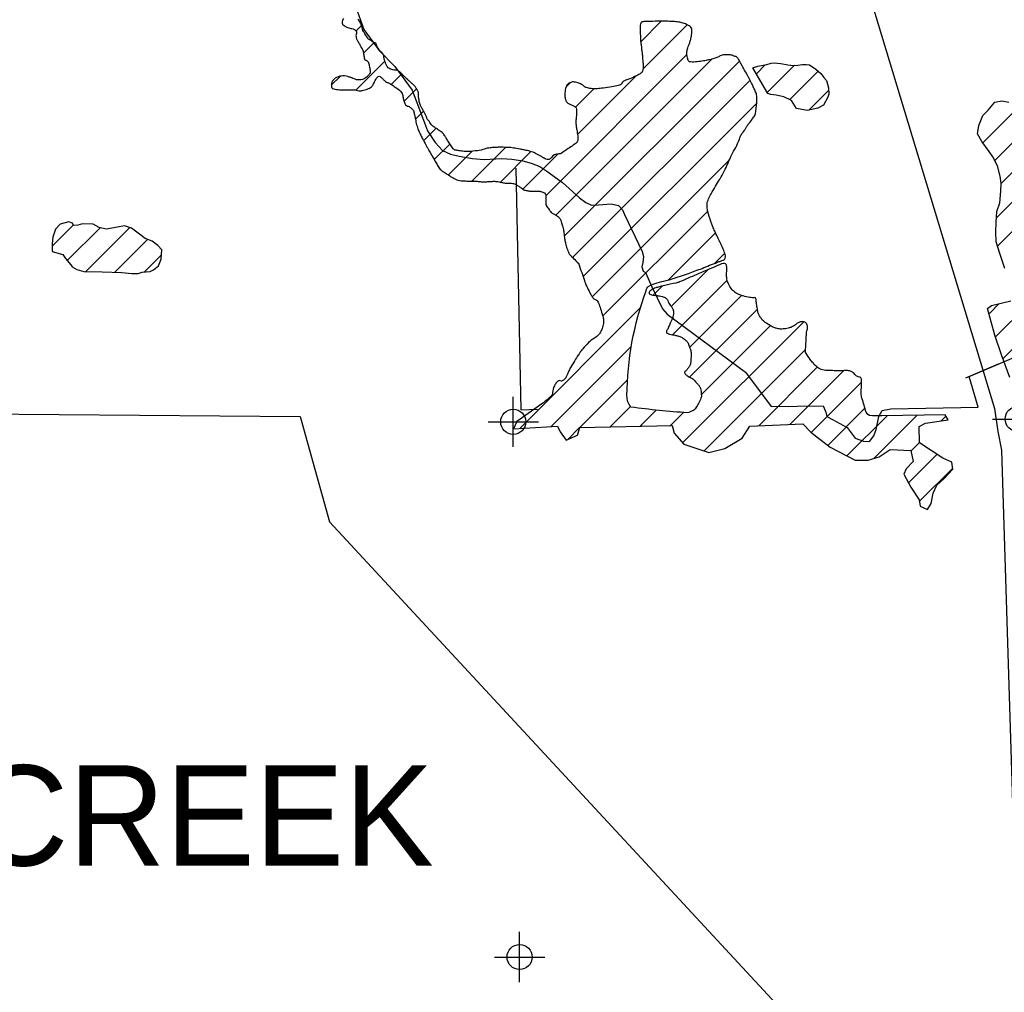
# Model space of a CAD drawing. Extents: x 164148 to 384280, y 737816 to 848299.
# Tile 6 of 41: x 236987 to 246802, y 753214 to 762913. Entities that reach past the tile are written whole.
import ezdxf
from ezdxf.enums import TextEntityAlignment as Align

# ---------------------------------------------------------------- set-up
doc = ezdxf.new("R2010")
doc.units = 0
doc.header["$LTSCALE"] = 1200
doc.header["$PDMODE"] = 34
doc.header["$PDSIZE"] = 250
doc.linetypes.add('STREAM', pattern=[0])
doc.layers.get('0').update_dxf_attribs({"linetype": 'CONTINUOUS'})
for name, color, linetype in [('MAJROADS', 9, 'CONTINUOUS'), ('SEC', 2, 'CONTINUOUS'), ('TEXT', 7, 'CONTINUOUS'), ('TRUNKS', 5, 'STREAM'), ('WETDBA', 11, 'CONTINUOUS'), ('WETFILL', 12, 'CONTINUOUS'), ('WSHEDS', 3, 'CONTINUOUS')]:
    doc.layers.add(name, color=color, linetype=linetype)

# ---------------------------------------------------------------- blocks, each defined once
blk = doc.blocks.new('*X')
at = {"color": 0}
for p, q in [((243177.4, 762693), (243381.9, 762897.5)), ((240339.7, 762800.4), (240394.1, 762854.8)), ((243201.8, 762422.9), (243641.8, 762862.8)), ((240414, 762580.2), (240519, 762685.2)), ((242231, 761157.6), (243637.8, 762564.4)), ((242331.3, 760963.4), (243887.5, 762519.6)), ((240339.1, 762210.8), (240627.8, 762499.5)), ((242415.7, 760753.2), (244162.5, 762500.1)), ((244330.8, 762373.9), (244418.9, 762462)), ((244439.3, 762187.8), (244709.7, 762458.2)), ((240093.3, 762259.5), (240183.7, 762349.9)), ((240690.7, 762267.9), (240795.7, 762372.9)), ((242498.7, 760541.7), (244267.3, 762310.3)), ((242547.7, 761768.8), (243130.1, 762351.2)), ((244661, 762115), (244945.7, 762399.7)), ((240818.3, 762101), (240941.9, 762224.6)), ((242433.4, 762243.5), (242477.8, 762287.9)), ((242525.9, 762041.5), (242708.3, 762223.9)), ((244852.9, 762012.4), (245051, 762210.5)), ((242602.6, 760351.1), (244333.7, 762082.2)), ((246588.2, 761686.1), (246926.3, 762024.3)), ((240931.5, 761919.6), (241012, 762000.2)), ((241013, 761706.6), (241136.7, 761830.3)), ((246705.6, 761509), (247053.4, 761856.9)), ((241118.9, 761518), (241273.5, 761672.6)), ((241494.3, 761304.4), (241830, 761640.1)), ((246769.2, 761278.2), (247162, 761670.9)), ((241260, 761364.6), (241496.3, 761600.9)), ((241778.2, 761293.8), (242082.3, 761597.9)), ((242002.2, 761223.3), (242354.9, 761576)), ((242694.6, 760148.7), (244062.3, 761516.3)), ((246723, 760937.4), (247253.5, 761467.9)), ((246735.1, 760655), (247334.4, 761254.3)), ((242799.3, 759958.8), (243845.3, 761004.8)), ((237310.2, 760654.5), (237521.6, 760865.8)), ((237460.5, 760510.2), (237787.9, 760837.6)), ((237646.9, 760402.1), (238084.2, 760839.4)), ((243451.3, 760316.3), (243922.3, 760787.3)), ((237933.9, 760394.6), (238261.3, 760722)), ((238231.7, 760397.9), (238400.9, 760567.1)), ((243912.4, 760482.9), (244014.6, 760585.1)), ((243481.6, 760052.1), (243850.9, 760421.4)), ((246713.9, 759750.3), (247346.1, 760382.5)), ((243301, 760166), (243391.4, 760256.4)), ((243495.5, 759771.5), (244038.8, 760314.7)), ((243665.6, 759647.1), (244181.4, 760162.8)), ((246788.4, 759530.3), (247434.2, 760176.1)), ((246649.8, 759980.7), (246751.6, 760082.5)), ((241971.1, 758836.1), (243173.3, 760038.3)), ((243662.3, 759349.3), (244340.4, 760027.3)), ((243595.3, 758693.3), (244802.9, 759900.8)), ((243781.8, 759174.3), (244469.1, 759861.6)), ((242286.3, 758856.7), (243083.2, 759653.7)), ((243809.2, 758612.6), (244821, 759624.5)), ((244353.9, 758862.8), (244937.4, 759446.3)), ((244663.3, 758877.7), (245198.6, 759413)), ((242571.3, 758847.2), (243045.6, 759321.6)), ((244877.3, 758797.2), (245379.4, 759299.3)), ((242872, 758853.5), (243074.9, 759056.4)), ((243172.7, 758859.7), (243332.5, 759019.5)), ((243473.4, 758865.9), (243603.1, 758995.6)), ((245042.3, 758667.7), (245412.5, 759037.9)), ((245232.9, 758563.7), (245633.3, 758964.1)), ((245500.8, 758537.1), (245932.2, 758968.6)), ((246171.1, 758913), (246219, 758960.9)), ((242450.7, 758726.7), (242568.6, 758844.6)), ((245871.7, 758613.5), (245954.8, 758696.7)), ((245847.3, 758294.6), (246131.5, 758578.9)), ((245954.1, 758106.9), (246287.9, 758440.8))]:
    blk.add_line(p, q, dxfattribs=at)

msp = doc.modelspace()

# ---------------------------------------------------------------- linework, layer by layer
at = {"layer": 'MAJROADS', "color": 0}
msp.add_lwpolyline([(243438.2, 769563.4), (245392.3, 763377.1), (246702.6, 759036.8), (246737.5, 758804.8), (246773.3, 758620.9), (246932, 753505.5), (247047.3, 749449.2), (247103.7, 746657.4), (247183, 743468.1), (247228.6, 743107.2), (247284.9, 742739.5), (247364.6, 742454.4), (247422.9, 742189.2), (247561, 741874.6), (247694, 741523), (247822.4, 741274), (247986.9, 740972), (248693.3, 739980.4)], dxfattribs=at)
at = {"layer": 'SEC', "color": 0}
for p in [(246935.1, 758931), (241906.8, 758903), (241970.1, 753565.5)]:
    msp.add_point(p, dxfattribs=at)
at = {"layer": 'TRUNKS', "color": 0}
msp.add_line((246418.4, 759340.2, 0), (246744.8, 759480.4, 0), dxfattribs=at)
for points in [[(240301.6, 763143), (240417.2, 762814.5), (240570.7, 762606.1), (240725.1, 762447.9), (240898.7, 762209.9), (241002.4, 761938.9), (241052.3, 761805.3), (241127.4, 761688.8), (241200.7, 761607.2), (241281.1, 761573.6), (241366, 761550.8), (241501, 761527.5), (241616.6, 761519.6), (241793.5, 761528.6), (241891.7, 761523.1), (242002.8, 761504.4), (242085.5, 761481.7), (242172.5, 761448), (242252.7, 761396.9), (242326.3, 761339.3), (242397.7, 761288.3), (242566.3, 761135.8), (242629.1, 761091.4), (242687.7, 761062.4), (242755.4, 761068.2), (242882.1, 761075.5), (242956.2, 761059.4), (242995, 761015.3), (243014.1, 760969.3), (243191.2, 760600.6), (243203.7, 760550.2), (243198.7, 760491.3), (243189.5, 760447.8), (243202.1, 760406.2), (243226, 760390.6), (243287.7, 760248), (243394.4, 760030.8), (243441.8, 759975.6), (244220.7, 759396.8), (244478.2, 759055.9), (244997.6, 759061.4), (245022.7, 758999.8), (245032.7, 758956), (245088.9, 758924.4), (245235.8, 758845.2), (245314.5, 758741.2), (245399, 758709), (245457.9, 758705.7), (245502.6, 758763.8), (245523.4, 758826.7), (245549.9, 758954.9), (245583.7, 759015.4), (245669.1, 759031.2), (246542.2, 759047.4), (246452, 759354.6), (246982.2, 759582.4)], [(241932.3, 761431.1), (241982.8, 759023.4), (242148.7, 759029)]]:
    msp.add_lwpolyline(points, dxfattribs=at)
at = {"layer": 'WETDBA', "color": 0}
for points in [[(240217.5, 762924.6, 0.125332), (240204, 762905.9, 0.141946), (240201.6, 762879.5, 0.171341), (240212.8, 762860.4, 0.046223), (240227.8, 762849.9, 0.026555), (240256.2, 762835.7, 0.083235), (240297.6, 762825.3, -0.123982), (240325, 762816.1, -0.109182), (240338.5, 762802.4, -0.109104), (240345.1, 762784.2, -0.14732), (240341.8, 762764.7, 0.163471), (240339.5, 762746.9, 0.02689), (240345.7, 762722.2, 0.050675), (240350.9, 762709.7, 0.000645), (240359.5, 762694.2, 0.000319), (240376.8, 762662.9, 0.005524), (240406.6, 762610.4, -0.038551), (240410.4, 762602.6, -0.053629), (240410.5, 762601.9, -0.000933), (240416.6, 762563.6, -0.004072), (240419.8, 762542.1, 0.004814), (240422.5, 762524, 0.350777), (240439.1, 762508.9, -0.295699), (240459.7, 762493.6, -0.027718), (240466.5, 762471.9, -0.014968), (240475.6, 762430.7, -0.012388), (240482.1, 762390.8, -0.088171), (240481.9, 762385.1, -0.105096), (240478.8, 762378.3, -0.02724), (240460.5, 762356, -0.014043), (240454.6, 762349.9, -0.00822), (240443.9, 762339.9, -0.141468), (240390.7, 762313.6, -0.137084), (240329.9, 762319.4, -0.009683), (240312.4, 762326.5, 0.01304), (240299.5, 762331.7, 0.008295), (240287.6, 762335.8, 0.003304), (240257.5, 762345.6, 0.11054), (240192.4, 762351.3, 0.112756), (240132.3, 762328.9, 0.085704), (240109.8, 762307.8, 0.091099), (240096.8, 762281.9, 0.112939), (240094.5, 762242.3, 0.248765), (240106, 762227.3, 0.051396), (240129.6, 762219.3, 0.045181), (240157.6, 762215.5, 0.001905), (240192.5, 762214.2, 0.003228), (240213, 762213.6, 0.013477), (240271.4, 762213.8, -0.016067), (240320.3, 762213.8, -0.064514), (240339.9, 762210.6, 0.046129), (240367.1, 762205.1, 0.073604), (240401.8, 762206.5, 0.04907), (240451.6, 762221.2, 0.049469), (240492.8, 762242.8, 0.125803), (240505.3, 762256.5, 0.002588), (240509.1, 762263.8, 0.001805), (240514.5, 762274.3, 0.008873), (240524.3, 762294.3, -0.0075), (240535.7, 762318, -0.139659), (240561.5, 762346.1, -0.307159), (240580.1, 762345.2, -0.013504), (240589, 762338.1, -0.009622), (240601.1, 762327.6, -0.016394), (240623.6, 762306, 0.035002), (240634.5, 762296.2, 0.086816), (240650, 762288, -0.05092), (240677.2, 762276, -0.01405), (240692.7, 762266.6, -0.005668), (240730.4, 762241.6, -0.037453), (240784.8, 762198.4, -0.099785), (240800.3, 762177.1, -0.084837), (240805.9, 762155.8, 0.048989), (240813, 762118.3, 0.019493), (240826.9, 762076.7, 0.059069), (240833.6, 762063.8, 0.193542), (240852, 762051.5, -0.124167), (240882.3, 762036.7, -0.027488), (240906.6, 762013.7, -0.101677), (240911.4, 762006, -0.024653), (240916.4, 761990.3, -0.011629), (240924.4, 761956.3, -0.008678), (240931.5, 761919.5, 0.011293), (240937.1, 761891.3, 0.024045), (240951.9, 761837.2, 0.02877), (240969, 761793.6, 0.008722), (240989.6, 761750.8, 0.009952), (241009, 761713.9, 0.00066), (241050, 761639.9, 0.001639), (241066.7, 761610.2, 0.000225), (241079.5, 761587.4, 0.000058), (241129.3, 761499.6, 0.0013), (241153.2, 761457.7, 0.002682), (241164.9, 761437.4, 0.072184), (241178.4, 761420.6, 0.044093), (241206.2, 761398.9, 0.00191), (241228.5, 761384.5, 0.001275), (241262.1, 761363.2, 0.001458), (241295.8, 761342.1, 0.002327), (241317.1, 761329, 0.051608), (241343, 761316.7, 0.049053), (241372.2, 761309.5, 0.018377), (241400.1, 761306.4, 0.012028), (241442.9, 761304.4, 0.010569), (241488.2, 761304.3, -0.013543), (241523.5, 761304, -0.034881), (241569.6, 761299.2, 0.046367), (241604.4, 761296.3, 0.006143), (241623.7, 761296.7, 0.003084), (241662, 761298.3, 0.011941), (241696.6, 761300.8, -0.021037), (241716.2, 761301.9, -0.03512), (241729.5, 761301.1, -0.009671), (241777, 761294, -0.021398), (241808, 761287.3, 0.039678), (241824.9, 761284.4, 0.030832), (241833.2, 761284.1, -0.013603), (241852, 761284.1, -0.021563), (241901.9, 761280.7, -0.060419), (241919.4, 761276.5, -0.039244), (241929.1, 761272, -0.011256), (241961.3, 761253, -0.035517), (241994.6, 761229, 0.065714), (242013.3, 761217, 0.040389), (242024.9, 761212.8, 0.02476), (242044.4, 761208.3, 0.019556), (242078.2, 761203.7, 0.032135), (242099, 761203, 0.010484), (242106.3, 761203.4, -0.008098), (242115.8, 761204, -0.022925), (242144.3, 761203.9, -0.01884), (242178.8, 761200.8, -0.047792), (242192.8, 761197.7, -0.039582), (242208.8, 761191, -0.101314), (242225.3, 761177.8, -0.155051), (242230.5, 761164.8, -0.009395), (242231.2, 761152.5, -0.003515), (242232.3, 761119.7, -0.009219), (242232.5, 761087, 0.01881), (242232.9, 761071, 0.114495), (242236.3, 761059.9, 0.029805), (242260.3, 761023.1, 0.021027), (242285.7, 760991.8, 0.062801), (242295.9, 760982.8, 0.046384), (242307.7, 760976.3, -0.032575), (242324.7, 760967.5, -0.023083), (242349.5, 760951, -0.040166), (242362.5, 760939.7, -0.068151), (242372.9, 760925.7, -0.040668), (242384.9, 760899.2, -0.022142), (242398, 760856.4, -0.020362), (242408.2, 760808.8, -0.01647), (242414.5, 760763.9, 0.017013), (242420.6, 760720.4, 0.017267), (242429.1, 760680.1, 0.014666), (242442.1, 760633.4, 0.042301), (242462, 760584.3, 0.076544), (242479.2, 760560.5, 0.010954), (242490.7, 760549.2, -0.00743), (242507.9, 760532.7, -0.007035), (242555.7, 760483.9, -0.100461), (242558.3, 760479.9, -0.007315), (242560.2, 760474.8, -0.000446), (242589, 760390.9, -0.000495), (242615.4, 760313.5, 0.001278), (242625.7, 760283.6, 0.025917), (242631.3, 760269.8, 0.005408), (242662, 760205.9, 0.016361), (242679.5, 760173.3, 0.016926), (242698.4, 760142.9, 0.174872), (242724.8, 760123.6, -0.199744), (242747.2, 760105.4, -0.021338), (242756.4, 760086.5, -0.016416), (242766.6, 760060.9, -0.008886), (242788, 759997.8, -0.01408), (242799.7, 759957.3, -0.015231), (242803.3, 759941.4, -0.012173), (242806.7, 759921.3, -0.070545), (242806.7, 759896, -0.034319), (242796.1, 759845.2, -0.046792), (242779.9, 759803.5, -0.059505), (242760.6, 759774.1, -0.090903), (242715.8, 759737.2, 0.071544), (242657.3, 759692.6, 0.009855), (242599.4, 759631.4, 0.032789), (242583.6, 759611.6, 0.007618), (242562.2, 759579.8, 0.004606), (242528.2, 759526.3, 0.005726), (242483.7, 759453.2, 0.010535), (242460.8, 759412.7, 0.045031), (242453.2, 759394.8, -0.027145), (242441.7, 759364.8, -0.061323), (242424.5, 759336.4, -0.063688), (242401.6, 759313.9, -0.29069), (242375.9, 759311.7, 0.298219), (242350.7, 759309.2, 0.06616), (242337.1, 759295, 0.033605), (242316.5, 759262.3, 0.117072), (242298.4, 759194.5, -0.199536), (242281.1, 759156, -0.007234), (242270.3, 759146.1, -0.004939), (242254.1, 759132.1, -0.009389), (242210, 759095.8, -0.001937), (242201, 759088.8), (241942.8, 758904.6), (241910.5, 758832.2), (242346.6, 758860.7), (242375.8, 758802), (242434.9, 758719.6), (242546.7, 758770.1), (242569.4, 758847.2), (243492, 758866.3), (243510.7, 758789.6), (243607.1, 758679.9), (243854.9, 758597.4), (244016.8, 758635.7), (244188.8, 758738.9), (244264.9, 758858.5), (244792.4, 758883.9), (244873.1, 758800.5), (245064.6, 758650.3), (245316.6, 758520.7), (245444.5, 758519.5), (245553, 758553.5), (245663.2, 758628.3), (245870.9, 758617.5), (245891.8, 758506.5), (245823, 758433.2), (245800.3, 758381.9), (245870.7, 758251.2), (245951.3, 758124), (245961.6, 758060.8), (246035, 758028.9), (246071.5, 758088.6), (246093.2, 758192.1), (246129.3, 758271.3), (246203, 758338.7), (246289.6, 758431), (246277.9, 758500), (246189.4, 758540.9), (245954.9, 758694.8), (245953.8, 758857.6), (246015.2, 758888.1), (246240.9, 758924.2), (246211.9, 758972.7), (245580, 758963.4), (245541.8, 758962.2), (245488.6, 758962.2), (245459, 758965.1), (245441.3, 758977), (245423.6, 758997.7, 0.013452), (245381.9, 759138.9, -0.028448), (245375, 759185.5, -0.055717), (245375.9, 759226.8, 0.036584), (245379.6, 759289.5, 0.030294), (245376.8, 759327.3, 0.085809), (245372.8, 759340.1, 0.298222), (245357.2, 759348.9, -0.183305), (245330.8, 759357, -0.068746), (245311.8, 759376.4, 0.082731), (245295.6, 759392.2, 0.046768), (245267.6, 759407.8, 0.082619), (245250, 759412.4, 0.03227), (245207.7, 759413.3, -0.015803), (245121.4, 759412.5, -0.004109), (245056.5, 759414.4, -0.00714), (245019.2, 759416.3, -0.096661), (244962.1, 759431.5, -0.094637), (244913.8, 759467.5, -0.016068), (244894.7, 759489.7, -0.010654), (244867.7, 759524.7, -0.017379), (244822.7, 759590.6, -0.145389), (244820.1, 759599.9, -0.008688), (244820.5, 759612.4, -0.001457), (244824.2, 759686.7, -0.000367), (244827.4, 759747.3, -0.00061), (244829.5, 759783.8, -0.057093), (244834.1, 759810.4, 0.045174), (244840.7, 759843.8, 0.143457), (244834.8, 759876, 0.161014), (244814, 759896.8, 0.12164), (244791, 759902.1, 0.087898), (244759.1, 759895.8, 0.095437), (244718.7, 759870.6, -0.101797), (244680.6, 759847.5, -0.020305), (244648.4, 759837.4, -0.024555), (244621.1, 759831.5, -0.051071), (244570.7, 759828.4, -0.059309), (244527.7, 759835.3, -0.041044), (244498.7, 759846.2, -0.026563), (244456.5, 759869, -0.035623), (244407.3, 759904, -0.054597), (244379.8, 759932.3, -0.052025), (244355.2, 759971.8, -0.068895), (244344.2, 760005.2, -0.004234), (244340.1, 760028.8, -0.00198), (244332.1, 760079.4, -0.020366), (244327.3, 760121.6, 0.062938), (244324.5, 760135.1, 0.370969), (244312.4, 760142.3, -0.094627), (244263.4, 760143, -0.011723), (244199.2, 760157.8, -0.022675), (244166.5, 760167.7, -0.073584), (244119, 760192.9, -0.072692), (244080.3, 760231.2, -0.019879), (244066.3, 760251.3, -0.027221), (244057.5, 760266.9, -0.039339), (244039.6, 760312.1, -0.064076), (244034.4, 760341.5, -0.007669), (244033.8, 760363.8, -0.00681), (244033.8, 760388.8, -0.011951), (244034.6, 760412.1, 0.010527), (244035.7, 760438.6, 0.058357), (244033.9, 760456.5, 0.06814), (244028.7, 760470.9, 0.23465), (244013.4, 760481.9, 0.142414), (243983.7, 760478.3, 0.000713), (243902.1, 760443.4, -0.000349), (243735.3, 760371.8, -0.000026), (243562.2, 760297.7, -0.001642), (243559.5, 760296.5, -0.053604), (243527.7, 760287, 0.015539), (243416.3, 760262.7, 0.001096), (243354.1, 760246.9, 0.004909), (243340.2, 760243.2, 0.02042), (243326.7, 760238.8, 0.012048), (243304.2, 760230, 0.02708), (243296.8, 760226.4, 0.011692), (243280.3, 760216.6, 0.069272), (243268.3, 760206.7, 0.084787), (243261.4, 760195.9, 0.192296), (243261.1, 760183.8, 0.193826), (243269.3, 760175, 0.051433), (243285.2, 760169.3, 0.031108), (243312.8, 760164.3, 0.004596), (243335.4, 760161.9, -0.007425), (243349.4, 760160.3, -0.009647), (243364.5, 760158.1, -0.005488), (243391.1, 760153.3, -0.055157), (243411.8, 760146.9, -0.062772), (243428.3, 760137.2, -0.152484), (243446.2, 760111.5, 0.088878), (243470.9, 760064.6, 0.025119), (243481.6, 760052.2, -0.032615), (243489.7, 760042.5, -0.134905), (243503.5, 760006.2, -0.09402), (243498.4, 759951.2, -0.00428), (243493.3, 759934.1, -0.027188), (243492.3, 759931.4, -0.004686), (243482.1, 759908.2, 0.003609), (243468.8, 759878.2, 0.003868), (243459.1, 759855.4, -0.004774), (243451.2, 759836.9, -0.063523), (243446.9, 759829.8, 0.03669), (243438.9, 759818, 0.08921), (243432.8, 759800.8, 0.193811), (243434.6, 759792.4, 0.132508), (243442.3, 759785.8, 0.055953), (243464.5, 759778.2, 0.00293), (243494.8, 759771.6, -0.003962), (243517.2, 759766.7, -0.00104), (243534.5, 759762.7, -0.001457), (243546.8, 759759.8, -0.044685), (243567.9, 759752.8, -0.030868), (243596.4, 759738.1, -0.02643), (243613.2, 759726.9, -0.028025), (243627.7, 759714.7, -0.026919), (243638.5, 759703.5, -0.035747), (243645.5, 759694, -0.043782), (243654.3, 759677.1, -0.020232), (243668.4, 759638.5, -0.010068), (243676.2, 759612.5, -0.031544), (243678, 759604, -0.034521), (243679.3, 759586.6, -0.011225), (243678.4, 759533.2, -0.005537), (243677.3, 759509.4, -0.01131), (243676.3, 759497.7, -0.053463), (243672.9, 759481.9, -0.034961), (243663.5, 759459, -0.034471), (243654.4, 759443.5, -0.019074), (243635.2, 759417.5, -0.092484), (243621.5, 759405.6, 0.169653), (243614.9, 759397.9, 0.137434), (243614.5, 759393.5, 0.076898), (243617, 759386.1, 0.084465), (243624.8, 759375.9, 0.03765), (243647.1, 759358, 0.075032), (243678.1, 759343.1, -0.119675), (243696.7, 759331.9, -0.013521), (243709.7, 759318.4, -0.005602), (243739.9, 759284.6, -0.005189), (243760.2, 759260.8, -0.014766), (243767.1, 759252.1, -0.109527), (243774.2, 759236.1, -0.034694), (243781.4, 759181.6, -0.011068), (243782.2, 759162.2, -0.029241), (243781.9, 759154.9, -0.076274), (243778.2, 759140.4, -0.018705), (243752.3, 759085.5, -0.022987), (243727.2, 759042, -0.055388), (243714, 759025.8, -0.085669), (243696.3, 759013.5, -0.032286), (243643.4, 758992.7, -0.016238), (243080.3, 759049.5, -0.065042)], [(243080.3, 759049.5, -0.174333), (243040.3, 759163.5, -0.086076), (243230.4, 760209, -0.001627), (243242, 760240.4, -0.0646), (243242.4, 760241.2, -0.126489), (243264.3, 760259.7, -0.04266), (243342.5, 760289.7, -0.018822), (243430.4, 760311.5, 0.027416), (243490.5, 760327.5, 0.006459), (243654.5, 760383.4, 0.007834), (243788.3, 760433.2, 0.003524), (243864.1, 760463.5, -0.003476), (243940.9, 760494.1, -0.018027), (243973.6, 760505.5, 0.021822), (244000.5, 760515.2, 0.111418), (244011.5, 760522.9, 0.098215), (244019.4, 760535.9, 0.134969), (244021.2, 760558.8, 0.056136), (244005, 760610.8, 0.002567), (243978.3, 760670.9, 0.00475), (243963.4, 760703.1, 0.005264), (243934.9, 760761.7, -0.007315), (243914.5, 760804, -0.020143), (243896.1, 760848.2, -0.008856), (243860.2, 760951, -0.014684), (243850.9, 760982.2, -0.012603), (243842.1, 761019, -0.079646), (243839.3, 761075.1, -0.085232), (243853.7, 761125.5, -0.013154), (243880.7, 761177.9, -0.009084), (243923.1, 761252, -0.004675), (243963, 761317.5, 0.010297), (243980.7, 761347.5, 0.012833), (244010.2, 761402.8, 0.009834), (244045.3, 761476.6, 0.009717), (244060.3, 761511.5, -0.009446), (244075.7, 761547.4, -0.024116), (244103.6, 761602.1, 0.017281), (244143.6, 761677.9, 0.043676), (244165.7, 761736, -0.074721), (244180.7, 761769.2, -0.02988), (244193.1, 761786.1, 0.026271), (244207.4, 761805.2, 0.010835), (244224.5, 761832.1, -0.012186), (244239.8, 761855.9, -0.021431), (244259.7, 761882.8, 0.014263), (244290.2, 761922.8, 0.019169), (244313.4, 761957.9, 0.057817), (244319.2, 761970.5, 0.04222), (244321.7, 761981, 0.008085), (244329, 762036.8, 0.007121), (244334.3, 762089.5, 0.013213), (244336, 762118.1, 0.058154), (244332.3, 762162.3, 0.057872), (244318.5, 762204.7, 0.003961), (244299.7, 762244.7, 0.004394), (244282.2, 762280.5, 0.00072), (244256.5, 762331.7, 0.005505), (244253, 762338.3, 0.010594), (244239, 762363.5, -0.004362), (244204, 762424.1, -0.005781), (244184.3, 762460.1, 0.004371), (244158.3, 762507.7, 0.033142), (244139.7, 762536.4, 0.110775), (244131.8, 762543.2, 0.137503), (244125.2, 762544.6, -0.095802), (244115.7, 762545.9, -0.068965), (244101.6, 762552.9, 0.081397), (244089.5, 762558.6, 0.035268), (244079.8, 762560.6, 0.015377), (244057.3, 762562.9, 0.035424), (244018.3, 762563, 0.044561), (243987.6, 762558.1, 0.076225), (243954.8, 762544.2, -0.06754), (243918.1, 762527.9, -0.010645), (243874.6, 762516.3, -0.010456), (243829.9, 762506.4, -0.012989), (243803.4, 762501.8, -0.005521), (243740.8, 762493.3, -0.047597), (243672.9, 762491.4, -0.196974), (243657.6, 762498.8, -0.068107), (243651.9, 762507.4, -0.041431), (243645.8, 762523.1, -0.0214), (243640.4, 762544.6, -0.029343), (243638.1, 762560.6, -0.051623), (243638.6, 762593.2, -0.041721), (243646.8, 762632.7, -0.029731), (243656.5, 762659.6, 0.025298), (243668.2, 762691.1, 0.024376), (243677.3, 762725.8, 0.017528), (243685.9, 762774.9, 0.071596), (243685.6, 762818.8, 0.140677), (243676.2, 762839.4, 0.075134), (243661.8, 762851.9, 0.044191), (243633.2, 762866.6, 0.018856), (243588.1, 762883, 0.040573), (243566.4, 762888.1, 0.018758), (243512.9, 762894.1, 0.01547), (243447.7, 762896.9, 0.001628), (243378.8, 762897.5, 0.003605), (243347.7, 762897.5, 0.003754), (243320.5, 762897, 0.001224), (243237, 762894.8, 0.014861), (243200.6, 762892.7, 0.043201), (243188.2, 762890.5, 0.194268), (243180.6, 762884.8, 0.103148), (243174.8, 762868.3, 0.025275), (243172.7, 762841.9, 0.015327), (243172.7, 762798.3, 0.003594), (243176.2, 762708.8, 0.018358), (243177.6, 762691.3, 0.000445), (243181.7, 762657.2, 0.000498), (243185.4, 762626.7, 0.001032), (243190.8, 762583.5, -0.003094), (243192.6, 762569.1, -0.010856), (243193.5, 762558.9, 0.002857), (243196.5, 762520, 0.004497), (243198.9, 762494.3, -0.002991), (243202.5, 762455.8, -0.036833), (243202.8, 762434, -0.035349), (243199.9, 762411.5, -0.122377), (243190.2, 762391.1, -0.08659), (243166.2, 762370.4, -0.02205), (243133.6, 762352.9, -0.011285), (243067.9, 762323, -0.018679), (243030.3, 762308.5, 0.028789), (243006.1, 762298.6, 0.207932), (242990.2, 762280.2, -0.222179), (242974.7, 762263.4, -0.04182), (242953.8, 762256.7, -0.01395), (242889.5, 762244, -0.009298), (242805.4, 762231.4, -0.012698), (242743.5, 762224.8, -0.045175), (242682, 762225.5, -0.0588), (242635.8, 762235.7, -0.096386), (242611.9, 762249.7, 0.065483), (242578.3, 762272.2, 0.06424), (242526, 762290.1, 0.094674), (242488.3, 762290.6, 0.136908), (242454.5, 762274.3, 0.132112), (242432.9, 762242, 0.036035), (242425.5, 762213.3, 0.035167), (242422.1, 762183.1, 0.035997), (242423.5, 762136.4, 0.066039), (242429.5, 762111.6, 0.073512), (242442.9, 762087.7, 0.111411), (242457, 762076.2, 0.034071), (242469.7, 762070.8, -0.024739), (242487.3, 762063.8, -0.022976), (242513.7, 762050.2, -0.046979), (242525.6, 762041.8, -0.194268), (242535.9, 762022, -0.050891), (242535.2, 761939.5, -0.009025), (242532.9, 761921.1, 0.021027), (242532.1, 761913.2, 0.027921), (242531.9, 761874.8, 0.025802), (242536.1, 761833.6, 0.012874), (242539.5, 761814.7, -0.008197), (242545.2, 761785.1, -0.017769), (242550.3, 761747.7, -0.026634), (242551.5, 761722.4, -0.130128), (242544.5, 761696.5, -0.113057), (242523.6, 761674, -0.001069), (242505.4, 761661.6, -0.000389), (242455, 761627.7, -0.000582), (242383, 761579.4, -0.007278), (242377.2, 761575.7, -0.186142), (242373.8, 761575, 0.044988), (242360, 761576.2, 0.244333), (242286.6, 761537.6, -0.374998), (242230.2, 761523.5, -0.003685), (242216.5, 761530.6, -0.007331), (242209.8, 761534.3, -0.009979), (242180.4, 761551.8, 0.011631), (242155.1, 761566.7, 0.03776), (242103.9, 761590.5, 0.035222), (242045.9, 761607.7, 0.004011), (242005.8, 761616.2, 0.004634), (241971, 761623, 0.002991), (241939.9, 761628.6, 0.003182), (241910.6, 761633.5, 0.028408), (241854.7, 761639.2, 0.01642), (241757.5, 761640.4, 0.010782), (241717.7, 761638.7, 0.01054), (241677.2, 761635.3, 0.05365), (241619.2, 761622.7, -0.045354), (241550.9, 761606.8, -0.025895), (241459.8, 761598.8, -0.041834), (241403.2, 761601.6, -0.00143), (241377.6, 761605, -0.001847), (241357.8, 761607.9, -0.003295), (241348.2, 761609.3, -0.002602), (241336, 761611.3, -0.171803), (241308.8, 761626.5, -0.055171), (241254.7, 761703.8, -0.004725), (241245.5, 761720.9, 0.015821), (241242.6, 761726, 0.003277), (241232.7, 761742.1, 0.005323), (241226.4, 761751.9, 0.007035), (241215.9, 761767.5, 0.009046), (241207.3, 761779.3, 0.00974), (241205.1, 761782.1, 0.011333), (241203.1, 761784.5, 0.05578), (241199.4, 761787.8, 0.005756), (241159.7, 761815.5, 0.017209), (241123.9, 761838, -0.034503), (241106.4, 761849.8, -0.032978), (241100.8, 761854.9, -0.01501), (241089.6, 761867.1, -0.055702), (241075, 761888.4, 0.053748), (241059.9, 761910.4, 0.051976), (241053.2, 761916.9, -0.070419), (241048.3, 761921.8, -0.139849), (241043.7, 761934.3, 0.10058), (241038.7, 761952, 0.014439), (241024.2, 761978.1, -0.015805), (241011.1, 762002, -0.002427), (240997.1, 762029.6, -0.00474), (240990.2, 762043.9, -0.012639), (240983.6, 762058.6, -0.010584), (240976.7, 762076.5, -0.027374), (240969.9, 762098.6, -0.026469), (240965.5, 762122.1, -0.007399), (240964.5, 762129.9, -0.003393), (240962.8, 762147.1, -0.044814), (240962.8, 762171.7, 0.078097), (240961.8, 762185.8, 0.059854), (240959.4, 762192.4, 0.014186), (240945.5, 762218.4, 0.011034), (240927.4, 762248.4, 0.053701), (240922.9, 762254.1, 0.029966), (240908.5, 762267.1, -0.018831), (240885, 762287.2, -0.000028), (240860.2, 762310.2, -0.000122), (240854.5, 762315.5, -0.000212), (240848, 762321.5, -0.000053), (240822.5, 762345.2, -0.023163), (240801.6, 762366.5, 0.021588), (240779.3, 762389.4, 0.04312), (240770.1, 762396.6, 0.02835), (240754.8, 762405.6, 0.131292), (240735.5, 762409.6, -0.084365), (240705.3, 762413.2, -0.054729), (240667.9, 762428.7, -0.115302), (240653.5, 762441.6, -0.041203), (240642.6, 762460.3, -0.030877), (240631.8, 762487.1, -0.006568), (240623.9, 762512.1, -0.01013), (240619.3, 762528.4, -0.068415), (240617, 762548.2, 0.109466), (240614.5, 762560.4, 0.101442), (240602.8, 762576.8, -0.047996), (240574.7, 762608.5, -0.003856), (240561.9, 762626.4, -0.005164), (240552.5, 762640, -0.124244), (240544, 762663.5, 0.199607), (240536.5, 762677.5, 0.110192), (240525.4, 762683.1, -0.086928), (240511, 762689.5, -0.002721), (240501.8, 762695.7, 0.00274), (240492.8, 762701.8, 0.021229), (240470, 762715.8, -0.051357), (240460.9, 762722.1, -0.070927), (240457.7, 762725.8, -0.006203), (240428.1, 762772.7, -0.002975), (240408.9, 762804.4, -0.02246), (240406.5, 762808.7, -0.074656), (240403, 762820.2, 0.036379), (240397.5, 762844.2, 0.011482), (240392.6, 762859.1, 0.008838), (240385.4, 762878.2, 0.061955), (240375.1, 762897, 0.051007), (240357.9, 762916.3, 0.079602)]]:
    msp.add_lwpolyline(points, format="xyb", dxfattribs=at)
for points in [[(244445.7, 762176.8), (244296.1, 762433.5), (244346.1, 762449.6), (244436, 762464.9), (244478.2, 762478.4), (244508.7, 762483.2), (244574.2, 762476.8), (244643.4, 762464), (244698.3, 762457.3), (244742.6, 762460.9), (244788.5, 762465.2), (244825.5, 762466.4), (244860.3, 762462), (244922.1, 762419.3), (244972, 762377.8), (245003.5, 762337.2), (245029.2, 762305.1), (245050.1, 762234.2), (245052.5, 762171.1), (245043.4, 762139), (245000.9, 762062), (244943.8, 762031.4), (244836.6, 762009), (244731.6, 762029), (244680.3, 762105.7), (244603.4, 762142.7), (244527.3, 762161), (244475.3, 762166.6)], [(238405.2, 760619.6), (238362.4, 760660.4), (238306.6, 760705.2), (238236, 760731.4), (238179.9, 760775.5), (238101.4, 760833.7), (238032.6, 760856.5), (237960.6, 760843), (237849, 760823.6), (237780.2, 760839.3), (237719.7, 760873.7), (237613.4, 760876.2), (237565.8, 760864.7), (237524.4, 760860.9), (237512, 760883.4), (237475.6, 760896), (237389.1, 760872.9), (237343.2, 760825.5), (237318.5, 760744.2), (237310.3, 760680.7), (237310.2, 760612.8), (237312.7, 760601.3), (237334.7, 760593.1), (237415.4, 760570.1), (237442.2, 760531.7), (237496, 760468.8), (237511.1, 760449.7), (237556, 760421.2), (237625.1, 760402.6), (237809.4, 760398.3), (238003.4, 760392.6), (238105.6, 760383.4), (238167.6, 760383.6), (238176.6, 760386.4), (238208.6, 760396.4), (238286.6, 760401.3), (238319.5, 760419), (238371.4, 760457.7), (238389.4, 760508.4), (238397.3, 760524.1)]]:
    msp.add_lwpolyline(points, close=True, dxfattribs=at)
for points in [[(246807, 760431.8), (246758.3, 760579.9), (246721.5, 760699.1), (246715.9, 760797.9), (246719.4, 760890.7), (246727.7, 760999.1), (246755.8, 761086.2), (246767, 761203.7), (246769.3, 761278.1), (246759, 761351.5), (246732.2, 761455), (246688.3, 761544.3), (246649, 761599.1), (246579.1, 761699.1), (246535.5, 761775.5), (246537.3, 761795.7), (246546.8, 761859.2), (246588.2, 761957.7), (246640.3, 762010.6), (246706.6, 762092.2), (246778.3, 762105.3), (246846, 762089.8)], [(246856, 759345.5), (246774.1, 759569.6), (246708.3, 759767.2), (246635.3, 760033.4), (246674.1, 760062.3), (246769.2, 760087.1), (246867.8, 760110.7)]]:
    msp.add_lwpolyline(points, dxfattribs=at)
at = {"layer": 'WSHEDS', "color": 0}
msp.add_lwpolyline([(227976.6, 764598.1), (230068.6, 758942.9), (234306.7, 759026.6), (236574.6, 758983.8, 0.002678), (236575.6, 758983.8), (239782.5, 758957.5), (240075.9, 757904.9), (246375, 751104.1)], format="xyb", dxfattribs=at)

# ---------------------------------------------------------------- block references
at = {"layer": 'WETDBA', "color": 0}
msp.add_blockref('*X', (0, 0), dxfattribs=at)
msp.add_blockref('*X', (0, 0), dxfattribs=at)
at = {"layer": 'WETFILL', "color": 0}
msp.add_blockref('*X', (0, 0), dxfattribs=at)
msp.add_blockref('*X', (0, 0), dxfattribs=at)
msp.add_blockref('*X', (0, 0), dxfattribs=at)
msp.add_blockref('*X', (0, 0), dxfattribs=at)
msp.add_blockref('*X', (0, 0), dxfattribs=at)
msp.add_blockref('*X', (0, 0), dxfattribs=at)
msp.add_blockref('*X', (0, 0), dxfattribs=at)
msp.add_blockref('*X', (0, 0), dxfattribs=at)
msp.add_blockref('*X', (0, 0), dxfattribs=at)
msp.add_blockref('*X', (0, 0), dxfattribs=at)
msp.add_blockref('*X', (0, 0), dxfattribs=at)
msp.add_blockref('*X', (0, 0), dxfattribs=at)
msp.add_blockref('*X', (0, 0), dxfattribs=at)
msp.add_blockref('*X', (0, 0), dxfattribs=at)
msp.add_blockref('*X', (0, 0), dxfattribs=at)
msp.add_blockref('*X', (0, 0), dxfattribs=at)
msp.add_blockref('*X', (0, 0), dxfattribs=at)
msp.add_blockref('*X', (0, 0), dxfattribs=at)
msp.add_blockref('*X', (0, 0), dxfattribs=at)
msp.add_blockref('*X', (0, 0), dxfattribs=at)
msp.add_blockref('*X', (0, 0), dxfattribs=at)
msp.add_blockref('*X', (0, 0), dxfattribs=at)
msp.add_blockref('*X', (0, 0), dxfattribs=at)
msp.add_blockref('*X', (0, 0), dxfattribs=at)
msp.add_blockref('*X', (0, 0), dxfattribs=at)
msp.add_blockref('*X', (0, 0), dxfattribs=at)
msp.add_blockref('*X', (0, 0), dxfattribs=at)
msp.add_blockref('*X', (0, 0), dxfattribs=at)
msp.add_blockref('*X', (0, 0), dxfattribs=at)
msp.add_blockref('*X', (0, 0), dxfattribs=at)
msp.add_blockref('*X', (0, 0), dxfattribs=at)
msp.add_blockref('*X', (0, 0), dxfattribs=at)
msp.add_blockref('*X', (0, 0), dxfattribs=at)
msp.add_blockref('*X', (0, 0), dxfattribs=at)
msp.add_blockref('*X', (0, 0), dxfattribs=at)
msp.add_blockref('*X', (0, 0), dxfattribs=at)
msp.add_blockref('*X', (0, 0), dxfattribs=at)
msp.add_blockref('*X', (0, 0), dxfattribs=at)
msp.add_blockref('*X', (0, 0), dxfattribs=at)
msp.add_blockref('*X', (0, 0), dxfattribs=at)
msp.add_blockref('*X', (0, 0), dxfattribs=at)
msp.add_blockref('*X', (0, 0), dxfattribs=at)
msp.add_blockref('*X', (0, 0), dxfattribs=at)
msp.add_blockref('*X', (0, 0), dxfattribs=at)
msp.add_blockref('*X', (0, 0), dxfattribs=at)
msp.add_blockref('*X', (0, 0), dxfattribs=at)
msp.add_blockref('*X', (0, 0), dxfattribs=at)
msp.add_blockref('*X', (0, 0), dxfattribs=at)
msp.add_blockref('*X', (0, 0), dxfattribs=at)
msp.add_blockref('*X', (0, 0), dxfattribs=at)
msp.add_blockref('*X', (0, 0), dxfattribs=at)

# ---------------------------------------------------------------- texts
at = {"layer": 'TEXT', "color": 0}
msp.add_text('HALFWAY CREEK', height=1000, dxfattribs=at).set_placement((235392, 754477.7), align=Align.CENTER)

doc.saveas('drawing.dxf')
